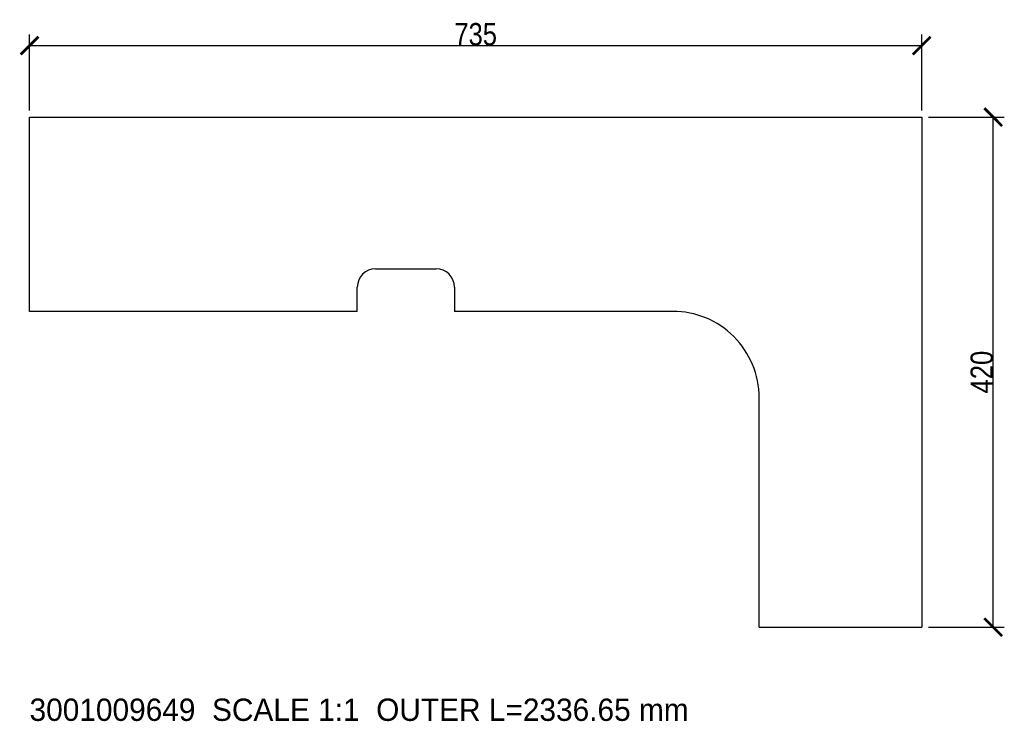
# Model space of a CAD drawing. Header units: millimetres. Extents: x -8 to 803, y -78 to 500.
import ezdxf

# ---------------------------------------------------------------- set-up
doc = ezdxf.new("R2010")
doc.units = ezdxf.units.MM
for name, color, linetype in [('ANNOTATION', 3, 'Continuous'), ('CUT_CONTOUR', 7, 'Continuous'), ('DIMENSIONS', 6, 'Continuous')]:
    doc.layers.add(name, color=color, linetype=linetype)
doc.styles.add('OpenSansCondensed-Light', font='OpenSansCondensed-Light.ttf')
doc.dimstyles.new('EZDXF', dxfattribs={"dimtxt": 0.25, "dimasz": 0.175, "dimexe": 0.375, "dimexo": 0.125, "dimgap": 0.1, "dimtad": 1, "dimlfac": 100, "dimzin": 12, "dimdsep": 46, "dimtxsty": 'OpenSansCondensed-Light', "dimblk": 'ARCHTICK', "dimcen": 2.5, "dimazin": 3, "dimtfac": 0.5, "dimtmove": 2, "dimatfit": 3})

# ---------------------------------------------------------------- blocks, each defined once
blk = doc.blocks.new('_ARCHTICK')
at = {"color": 0, "linetype": 'BYBLOCK', "const_width": 0.15}
blk.add_lwpolyline([(-0.5, -0.5), (0.5, 0.5)], dxfattribs=at)

msp = doc.modelspace()

# ---------------------------------------------------------------- linework, layer by layer
at = {"layer": 'CUT_CONTOUR'}
for p, q in [((0, 420), (735, 420)), ((0, 260), (0, 420)), ((735, 420), (735, 0)), ((285, 295), (335, 295)), ((270, 260), (270, 280)), ((350, 280), (350, 260)), ((270, 260), (0, 260)), ((529.997, 260), (350, 260)), ((601, 0), (601, 188.981)), ((601, 0), (735, 0))]:
    msp.add_line(p, q, dxfattribs=at)
at = {"layer": 'CUT_CONTOUR', "color": 1}
for p, q in [((270, 260), (270, 260)), ((350, 260), (350, 260)), ((529.997, 260), (530, 260)), ((601, 188.981), (601, 189))]:
    msp.add_line(p, q, dxfattribs=at)
at = {"layer": 'CUT_CONTOUR'}
for centre, radius, start, end in [((285, 280), 15, 90, 180), ((335, 280), 15, 0, 90), ((530, 189), 71, 359.999999, 90)]:
    msp.add_arc(centre, radius, start, end, dxfattribs=at)

# ---------------------------------------------------------------- texts
at = {"layer": 'ANNOTATION'}
msp.add_text('3001009649  SCALE 1:1  OUTER L=2336.65 mm', height=18.375, dxfattribs=at).set_placement((0, -77.175))

# ---------------------------------------------------------------- dimensions: what is measured, and where the dimension line sits
at = {"layer": 'DIMENSIONS'}
msp.add_linear_dim(base=(0, 478.8), p1=(0, 420), p2=(735, 420), dimstyle='EZDXF', override={"dimtxt": 18.375001, "dimasz": 14.700001, "dimexe": 9.1875, "dimexo": 5.5125, "dimdec": 2, "dimlfac": 1}, dxfattribs=at).render()
msp.add_linear_dim(base=(793.8, 0), p1=(735, 0), p2=(735, 420), angle=90, dimstyle='EZDXF', override={"dimtxt": 18.375001, "dimasz": 14.700001, "dimexe": 9.1875, "dimexo": 5.5125, "dimdec": 2, "dimlfac": 1}, dxfattribs=at).render()

doc.saveas('drawing.dxf')
